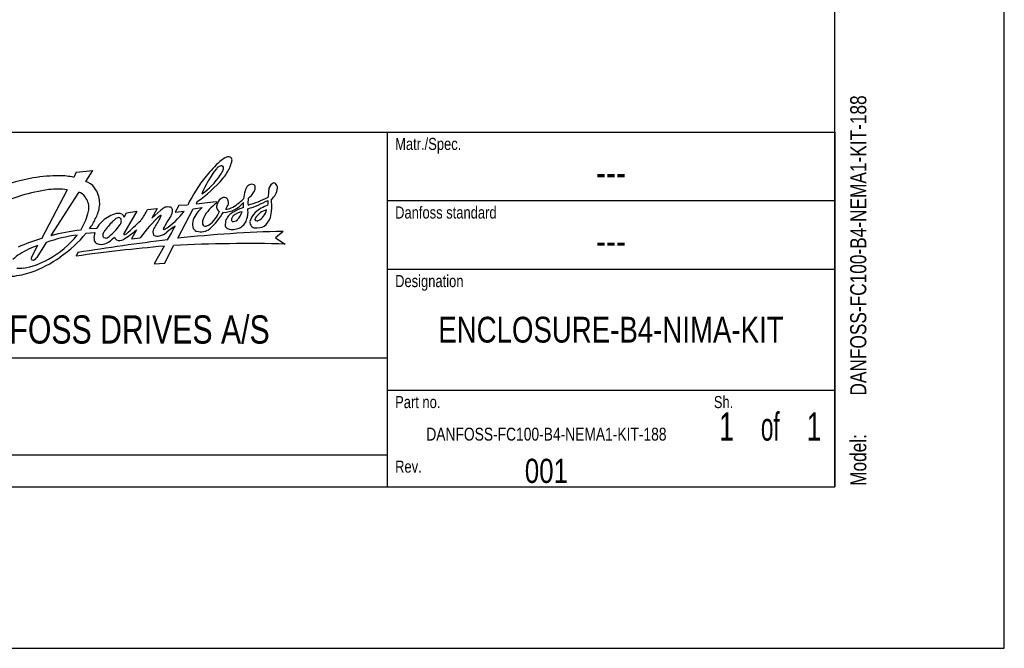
# Model space of a CAD drawing. Extents: x 0 to 594, y 0 to 420.
# Tile 28 of 58: x 472 to 594, y 0 to 78. Entities that reach past the tile are written whole.
import ezdxf
from ezdxf.enums import TextEntityAlignment as Align

# ---------------------------------------------------------------- set-up
doc = ezdxf.new("R2010")
doc.units = 0
doc.header["$LTSCALE"] = 32.67
doc.layers.get('0').update_dxf_attribs({"linetype": 'CONTINUOUS'})
doc.styles.get("Standard").update_dxf_attribs({"font": 'txt', "width": 0.8})

# ---------------------------------------------------------------- blocks, each defined once
blk = doc.blocks.new('FORMAT_BL0', base_point=(477.8, 42.53))
at = {"color": 3, "linetype": 'CONTINUOUS'}
for p, q in [((478.99, 59.02), (478.67, 58.38)), ((478.99, 59.02), (481.04, 59.24)), ((480.17, 57.87), (481.04, 59.24)), ((477.85, 56.85), (474.69, 50.78)), ((479.27, 56.53), (475.82, 51.16)), ((492.79, 54.95), (491.68, 54.89)), ((493.96, 55.39), (493.84, 55.09)), ((493.84, 55.09), (496.33, 55.38)), ((496.33, 55.38), (496.36, 55.2)), ((486.49, 54.19), (484.88, 51.42)), ((484.91, 53.46), (485.2, 53.99)), ((485.2, 53.99), (486.49, 54.19)), ((487.82, 54.41), (489.03, 54.52)), ((489.03, 54.52), (488.35, 53.32)), ((488.35, 53.32), (489.46, 54.3)), ((491.68, 54.89), (491.25, 54.09)), ((491.25, 54.09), (492.37, 54.19)), ((491.56, 50.84), (493.48, 54.48)), ((493.48, 54.48), (494.59, 54.64)), ((480.21, 51.47), (481.28, 51.57)), ((480.64, 52.05), (481.55, 52.1)), ((486.45, 51.89), (485.84, 50.77)), ((504.61, 51.69), (503.68, 50.9)), ((475.24, 50.3), (474.09, 48.47)), ((485.84, 50.77), (486.91, 50.87)), ((503.68, 50.9), (504.89, 50.12)), ((474.2, 49.94), (473.44, 48.49)), ((479.19, 49.08), (478.98, 48.62)), ((489.87, 49.86), (488.64, 47.68)), ((489.96, 47.75), (491.05, 49.94)), ((488.64, 47.68), (489.96, 47.75))]:
    blk.add_line(p, q, dxfattribs=at)
for centre, radius, start, end in [((508.02, 48.2), 16.55, 132.7678, 141.3405), ((497.05, 59.08), 0.753, 90.658, 126.7544), ((502.39, 53.41), 8.92, 123.9219, 128.9859), ((497, 59.61), 0.229, 7.1206, 79.5655), ((497.93, 59.88), 1.06, 94.9156, 118.9133), ((497.87, 60.5), 0.445, 37.9594, 94.4524), ((487.53, 63.52), 11.2, 339.3288, 343.2604), ((497.66, 60.49), 0.628, 342.3871, 26.7521), ((476.8, 37.57), 21, 89.6723, 98.6437), ((477.07, 52), 6.58, 75.9095, 91.2841), ((507.16, 51.05), 13.69, 142.1212, 157.2787), ((488.92, 64.17), 9.65, 305.6229, 325.1023), ((497.43, 58.6), 1.37, 127.2624, 141.2908), ((494.63, 60.31), 2.75, 322.9953, 339.5719), ((490.49, 63.43), 8.45, 322.0822, 332.8248), ((495.77, 59.56), 1.46, 351.6519, 2.8594), ((478.01, 34.27), 24.45, 100.269, 110.9049), ((479.63, 55.97), 1.97, 35.2548, 74.2653), ((508.6, 47.34), 17.54, 140.352, 154.3042), ((484.23, 69.56), 17.19, 304.4938, 318.8006), ((500.86, 56.61), 0.942, 99.1749, 130.5996), ((500.72, 56.81), 0.727, 62.9892, 90.4831), ((500.72, 57.15), 0.45, 344.5972, 42.6678), ((503.91, 56.75), 1.08, 124.9919, 177.6651), ((503.46, 57.37), 0.319, 49.6305, 122.6069), ((503.28, 57.1), 0.635, 356.4431, 53.1022), ((478.28, 36.32), 20.72, 97.5279, 107.086), ((476.64, 47.54), 9.39, 82.557, 96.5165), ((479, 55.26), 1.3, 33.2943, 78.3487), ((479.27, 55.48), 2.55, 16.8293, 39.5295), ((478.31, 55.13), 3.57, 3.8765, 17.7765), ((504.78, 55.17), 5.11, 162.2455, 173.7012), ((501.1, 56.44), 1.23, 134.0948, 166.5724), ((498.65, 57.9), 2.69, 307.7549, 331.2624), ((500.23, 57.1), 0.926, 327.7373, 356.0266), ((784.38, 32.62), 282.59, 175.0921, 175.2663), ((502.02, 57.17), 1.9, 305.8525, 356.7917), ((476.5, 41.37), 15.37, 106.2482, 124.9594), ((477.92, 54.35), 2.7, 21.1926, 36.8022), ((479.05, 54.75), 1.51, 350.2925, 22.4237), ((479.86, 55.14), 2.03, 346.0715, 6.5596), ((499.4, 50.93), 5.24, 125.4276, 151.6769), ((497.08, 54.76), 0.71, 156.7269, 195.7096), ((497.61, 54.73), 1.22, 109.1468, 165.4571), ((497.33, 55.25), 0.653, 71.1581, 100.6058), ((491.83, 57.64), 6.53, 330.6961, 336.9361), ((497.21, 55.33), 0.626, 12.3213, 58.1903), ((496.8, 55.24), 1.05, 351.2783, 12.3026), ((495.84, 59.36), 5.3, 296.0537, 316.7157), ((497.3, 57.18), 3.07, 295.5, 321.7071), ((495.85, 55), 3.87, 355.119, 4.1234), ((496.1, 67.87), 14.01, 287.231, 298.306), ((503.16, 55.3), 2.9, 170.6701, 186.7315), ((497.55, 65.45), 10.84, 284.5602, 298.6483), ((504.26, 50.52), 4.68, 109.0514, 131.6471), ((499.66, 55.26), 3.1, 354.1192, 4.9525), ((555.07, 57.72), 51.98, 182.2989, 183.6689), ((472.38, 56.26), 8.4, 328.3996, 343.4453), ((478.14, 54.6), 2.4, 342.0738, 358.0349), ((478.07, 55.17), 3.8, 329.446, 352.1988), ((485.38, 49.44), 4.7, 110.7613, 122.5228), ((484.19, 52.5), 1.42, 71.0618, 109.7041), ((484.29, 53.31), 0.638, 13.7563, 55.4345), ((482.19, 57.01), 6.2, 320.4273, 335.2716), ((489.46, 53.64), 0.0562, 349.5391, 143.4383), ((490.98, 52.68), 2.22, 115.8967, 133.0831), ((485.21, 59.48), 8.9, 301.7644, 323.5624), ((490.33, 53.39), 1.33, 75.8227, 104.1022), ((490.53, 54.32), 0.384, 12.1063, 71.7042), ((489.77, 54.26), 1.15, 323.3284, 6.5266), ((497.11, 51.65), 3.92, 130.0378, 158.1695), ((493.05, 55.65), 3.97, 307.3705, 337.8449), ((489.95, 58.35), 8.44, 311.4563, 329.414), ((497.03, 54.73), 0.652, 194.1209, 242.2077), ((497.23, 56.93), 2.88, 269.7813, 298.8176), ((497.48, 56.05), 1.6, 271.5609, 295.3447), ((499.41, 52.25), 2.07, 134.994, 154.5471), ((499.73, 51.85), 2.58, 119.8156, 133.818), ((499.94, 51.82), 2.34, 99.8011, 129.8057), ((502.82, 46.29), 8.94, 110.3813, 119.2462), ((496.96, 54.97), 2.71, 317.0284, 341.921), ((496.18, 54.12), 4.09, 352.774, 5.097), ((502.99, 52.2), 2.58, 135.1588, 164.3038), ((503.15, 52.08), 2.34, 104.0818, 148.1292), ((500.66, 54.78), 1.96, 296.1519, 347.4207), ((491.55, 55.79), 11.73, 348.3187, 353.1645), ((475.89, 55.65), 5.96, 322.8883, 336.1753), ((484.17, 50.78), 2.93, 116.7652, 153.2644), ((492.25, 44.38), 12.23, 134.8984, 142.4077), ((479.15, 56.15), 6.4, 304.9795, 325.0754), ((484.65, 52.12), 1.38, 117.5581, 138.2731), ((484.21, 52.97), 0.426, 49.7283, 117.7489), ((483.8, 52.96), 0.767, 321.7198, 356.6653), ((484.07, 53.01), 0.508, 348.9845, 33.7448), ((462.5, 77.19), 34.37, 311.3175, 315.3869), ((500.7, 41.07), 16.92, 131.8597, 144.6002), ((469.45, 63.81), 22.51, 328.373, 332.0643), ((486.08, 55.08), 3.73, 330.8763, 337.1022), ((500.49, 46.69), 11.97, 144.9122, 153.2256), ((495.53, 52.53), 2.13, 164.3348, 187.5497), ((496.13, 52.7), 1.52, 151.9676, 184.5137), ((495, 52.77), 0.431, 206.3676, 279.0038), ((494.89, 53.4), 1.07, 279.2176, 302.2125), ((500.22, 52.44), 2.77, 165.3821, 181.4073), ((498.57, 53.17), 0.368, 151.895, 218.2268), ((499.5, 52.66), 1.42, 138.0551, 151.6294), ((498.42, 53.78), 0.855, 261.2556, 308.6307), ((498.46, 53.7), 1.75, 288.181, 333.6632), ((497.22, 54.14), 3.05, 336.6165, 349.9772), ((501.34, 52.88), 0.844, 179.0776, 222.1801), ((501.39, 53.2), 0.262, 151.705, 219.1417), ((501.37, 53.43), 0.444, 245.4748, 290.3227), ((500.95, 54.09), 2.2, 307.3775, 341.9687), ((482.26, 27.19), 24.81, 96.3269, 105.0541), ((468.71, 60.82), 14.82, 303.9897, 320.8988), ((482.96, 50.97), 1.78, 160.2703, 188.3427), ((482.84, 51.22), 0.575, 155.7866, 202.5891), ((486.05, 49.26), 4.34, 143.5682, 149.6568), ((478.09, 61.48), 12.72, 302.0135, 311.0902), ((484.95, 51.37), 0.0813, 148.3251, 305.2558), ((484.79, 52.18), 0.898, 283.2172, 296.8425), ((489.25, 51.58), 0.767, 146.0293, 207.1224), ((488.75, 53.37), 2.31, 284.1157, 309.3254), ((490.09, 51.95), 0.325, 154.315, 175.4777), ((489.85, 51.98), 0.0845, 187.9635, 300.3884), ((496.36, 44.41), 9.44, 122.8842, 130.5632), ((463.31, 66.32), 31.22, 329.8556, 333.3996), ((507.72, -96.76), 148.48, 91.1993, 96.2481), ((494.16, 52.41), 0.759, 192.6025, 250.2667), ((494.44, 53.89), 2.25, 256.2327, 278.597), ((494.51, 53.22), 1.58, 279.5463, 310.7974), ((498.09, 52.6), 0.676, 199.8242, 235.8577), ((498.33, 53.61), 1.68, 248.5205, 268.1048), ((498.06, 55.75), 3.83, 273.147, 284.2883), ((501.17, 52.76), 0.638, 224.3761, 263.887), ((501.35, 54.14), 2.02, 263.2207, 297.6178), ((479.92, 31.84), 19.66, 105.4423, 114.4982), ((481.01, 34.81), 16.53, 96.5512, 110.4262), ((469.58, 59.01), 12.3, 299.0607, 320.7547), ((522.65, -219.93), 272.49, 96.8162, 99.1781), ((481.82, 50.75), 0.625, 182.896, 229.2625), ((481.9, 50.83), 0.748, 228.8442, 270.3015), ((482.05, 51.74), 1.66, 264.8399, 293.9303), ((482.64, 51.37), 0.504, 228.1668, 290.8428), ((480.82, 53.73), 4, 298.5029, 316.302), ((484.62, 51.42), 1.01, 205.9328, 229.7491), ((484.35, 51.49), 0.932, 245.4976, 301.1141), ((489.05, 52), 0.913, 238.0813, 286.7351), ((500.21, -126.82), 177, 88.4836, 92.9661), ((473.51, 46.16), 3.12, 119.4418, 139.4977), ((477.58, 40), 10.49, 108.7932, 122.2671), ((510.32, -177.73), 228.51, 95.135, 97.8833), ((471.3, 55.24), 8.17, 277.9406, 301.3267), ((474.09, 48.21), 0.708, 157.061, 179.6025), ((473.62, 48.51), 0.376, 230.799, 278.3848), ((468.89, 59.61), 13.73, 289.2016, 306.044), ((473.52, 48.76), 0.643, 284.229, 332.692), ((469.45, 58.9), 12.88, 277.0548, 287.8919), ((471.76, 53.96), 6.84, 268.9529, 275.6416)]:
    blk.add_arc(centre, radius, start, end, dxfattribs=at)
at = {"color": 5, "linetype": 'CONTINUOUS', "width": 0.8}
for s, height, p in [('Matr./Spec.', 1.5, (518.5, 61.78)), ('Danfoss standard', 1.5, (518.5, 53.28)), ('Designation', 1.5, (518.5, 44.78)), ('DANFOSS DRIVES A/S', 3.5, (462.8, 37.78)), ('Part no.', 1.5, (518.5, 29.78)), ('Sh.', 1.5, (558, 29.78)), ('Rev.', 1.5, (518.5, 21.78))]:
    blk.add_text(s, height=height, dxfattribs=at).set_placement(p)

msp = doc.modelspace()

# ---------------------------------------------------------------- linework, layer by layer
at = {"color": 7, "linetype": 'CONTINUOUS'}
for p, q in [((594, 0), (594, 420)), ((573, 20), (573, 400)), ((21, 20), (573, 20)), ((0, 0), (594, 0))]:
    msp.add_line(p, q, dxfattribs=at)
at = {"color": 2, "linetype": 'CONTINUOUS'}
for p, q in [((393, 64), (573, 64)), ((517.5, 64), (517.5, 20)), ((573, 64), (573, 20)), ((517.5, 55.5), (573, 55.5)), ((517.5, 47), (573, 47)), ((393, 36), (517.5, 36)), ((517.5, 32), (573, 32)), ((393, 24), (517.5, 24)), ((393, 20), (573, 20))]:
    msp.add_line(p, q, dxfattribs=at)

# ---------------------------------------------------------------- block references
msp.add_blockref('FORMAT_BL0', (477.801, 42.526), dxfattribs=at)

# ---------------------------------------------------------------- texts
at = {"color": 5, "linetype": 'CONTINUOUS', "width": 0.8}
for s, p in [('DANFOSS-FC100-B4-NEMA1-KIT-188', (576.897, 31.335)), ('Model: ', (576.897, 20.135))]:
    msp.add_text(s, height=2, rotation=90, dxfattribs=at).set_placement(p)
at = {"color": 5, "linetype": 'CONTINUOUS'}
for s, height, width, p in [('---', 3.5, 0.8, (545.25, 57.25)), ('---', 3.5, 0.8, (545.25, 48.75)), ('ENCLOSURE-B4-NIMA-KIT', 3.2, 0.8, (545.25, 37.9)), (' of ', 3.5, 0.6, (565, 25.75)), ('1', 3.5, 0.7, (559.575, 25.75)), ('1', 3.5, 0.7, (570.425, 25.75)), ('DANFOSS-FC100-B4-NEMA1-KIT-188', 1.6, 0.8, (537.25, 25.75)), ('001', 3, 0.8, (537.25, 20.5))]:
    msp.add_text(s, height=height, dxfattribs=dict(at, width=width)).set_placement(p, align=Align.CENTER)

doc.saveas('drawing.dxf')
